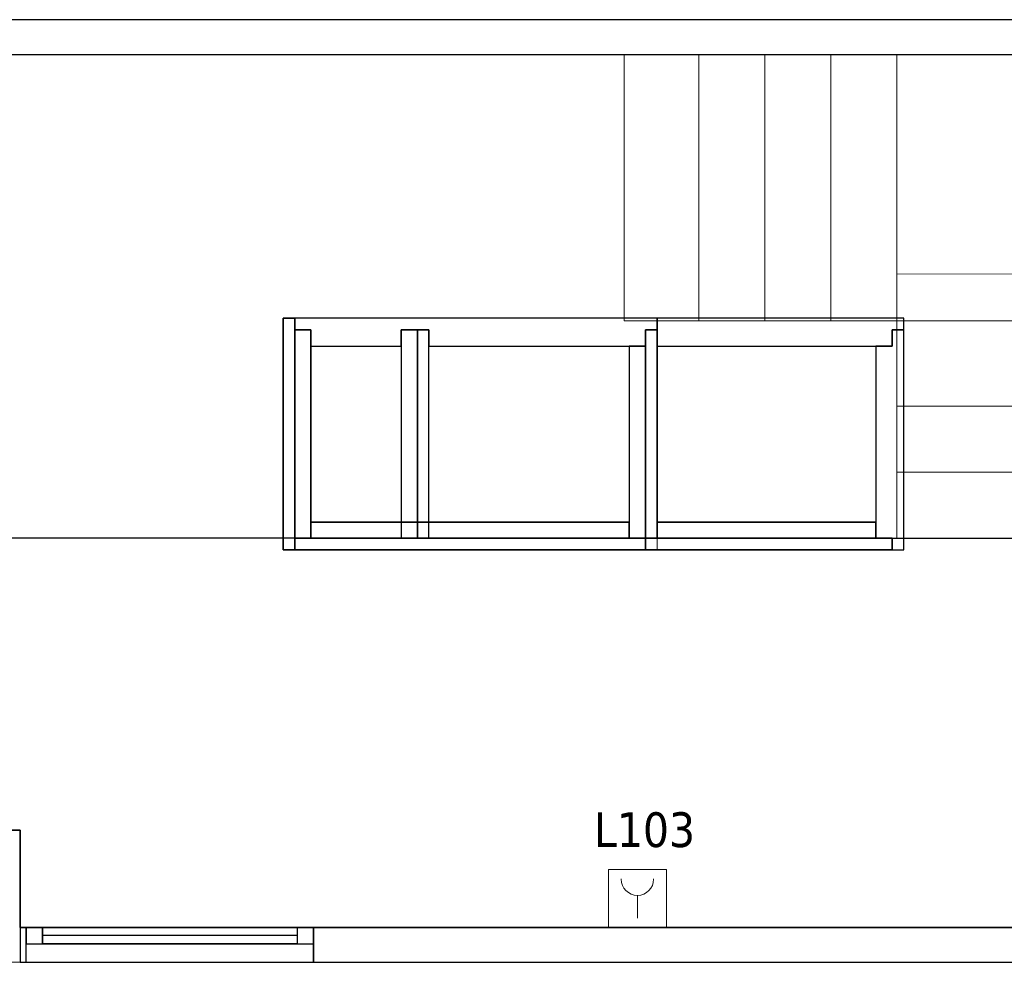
# Model space of a CAD drawing. Header units: metres. Extents: x 391.1 to 427.5, y 12.7 to 28.4.
# Tile 117 of 139: x 410.8 to 415.1, y 24.2 to 28.2. Entities that reach past the tile are written whole.
import ezdxf

# ---------------------------------------------------------------- set-up
doc = ezdxf.new("R2010")
doc.units = ezdxf.units.M
for name, color, linetype, lineweight, true_color in [('01_CARPINTERIA', 5, 'Continuous', 25, 0x0000ff), ('01_PROYECCION CARP', 7, 'Continuous', 25, 0x00007f), ('01_SUELOS', 7, 'Continuous', 25, 0x007f00)]:
    doc.layers.add(name, color=color, linetype=linetype, lineweight=lineweight, true_color=true_color)
for name, color, linetype, lineweight in [('A-COLS-____-MCUT', 7, 'Continuous', 18), ('A-COLS-____-OTLN', 7, 'Continuous', 18), ('A-DETL-____-MBND', 7, 'Continuous', 18), ('A-GENM-____-OTLN', 7, 'Continuous', 18), ('A-WALL-____-MCUT', 7, 'Continuous', 25), ('A-WALL-____-OTLN', 7, 'Continuous', 25), ('E-ELEC-FIXT-IDEN', 7, 'Continuous', 30), ('S-STRS-____-MCUT', 7, 'Continuous', 18), ('S-STRS-____-OTLN', 7, 'Continuous', 18)]:
    doc.layers.add(name, color=color, linetype=linetype, lineweight=lineweight)
doc.styles.add('Tahoma_3', font='tahoma.ttf', dxfattribs={"height": 0.15})

# ---------------------------------------------------------------- blocks, each defined once
blk = doc.blocks.new('Family - LONDR55-XX_ZZ-ARQ-CAA-M3D-Londres55-154893-04_ELEC_P1')
at = {"layer": '01_SUELOS', "color": 9, "true_color": 0xaad4aa}
for p, q in [((11.5104, 1.8145), (6.2404, 1.8177)), ((6.2404, 1.8177), (11.5104, 1.8145)), ((5.9904, 0.555), (6.4039, 0.555)), ((6.4039, 0.555), (5.9904, 0.555)), ((6.4039, 0.555), (6.4039, 0.135)), ((6.4039, 0.135), (6.4039, 0.555)), ((6.4039, 0.135), (17.0704, 0.135)), ((17.0704, 0.135), (6.4039, 0.135))]:
    blk.add_line(p, q, dxfattribs=at)
blk = doc.blocks.new('Family - Envans P1-154895-04_ELEC_P1')
at = {"layer": 'A-WALL-____-MCUT', "color": 253, "true_color": 0xaaaaaa}
for p, q in [((25.5857, 0.15), (0.0311, 0.15)), ((0, 0), (25.556, 0))]:
    blk.add_line(p, q, dxfattribs=at)
at = {"layer": 'A-WALL-____-OTLN', "color": 253, "true_color": 0xaaaaaa}
for p, q in [((25.5857, 0.15), (0.0311, 0.15)), ((0, 0), (25.556, 0))]:
    blk.add_line(p, q, dxfattribs=at)
at = {"layer": 'A-WALL-____-OTLN', "color": 253, "lineweight": 18, "true_color": 0xaaaaaa}
blk.add_line((0, 0), (25.556, 0), dxfattribs=at)
blk = doc.blocks.new('Family - Escala P1-155071-04_ELEC_P1')
at = {"layer": 'S-STRS-____-MCUT', "color": 253, "true_color": 0xaaaaaa}
for p, q in [((2.6211, 1.6126), (2.6211, 2.0879)), ((2.6211, 2.0879), (2.8077, 2.0879)), ((2.8077, 2.0879), (2.8382, 2.0879)), ((2.8382, 2.0879), (2.8805, 2.0879)), ((2.8805, 2.0879), (2.9431, 2.0879)), ((2.9431, 2.0879), (2.944, 2.0879)), ((3.229, 2.0879), (2.944, 2.0879)), ((2.944, 2.0879), (2.944, 0.9379)), ((2.944, 2.0879), (2.944, 0.9417)), ((3.229, 0.9379), (3.229, 2.0879)), ((2.6211, 0.9379), (2.6211, 1.6126)), ((2.8077, 0.9379), (2.6211, 0.9379)), ((2.8382, 0.9379), (2.8077, 0.9379)), ((2.8805, 0.9379), (2.8382, 0.9379)), ((2.9431, 0.9379), (2.8805, 0.9379)), ((2.944, 0.9379), (2.9431, 0.9379)), ((2.944, 0.9417), (2.944, 0.9379)), ((2.944, 0.9379), (3.229, 0.9379))]:
    blk.add_line(p, q, dxfattribs=at)
at = {"layer": 'S-STRS-____-OTLN', "color": 253, "true_color": 0xaaaaaa}
for p, q in [((3.7989, 2.0879), (2.6211, 2.0879)), ((2.6211, 1.6126), (2.6211, 2.0879)), ((3.7989, 2.0879), (2.6211, 2.0879)), ((2.8077, 2.0879), (2.6211, 2.0879)), ((2.8382, 2.0879), (2.8077, 2.0879)), ((2.8805, 2.0879), (2.8382, 2.0879)), ((2.9431, 2.0879), (2.8805, 2.0879)), ((2.9431, 2.0879), (2.944, 2.0879)), ((3.229, 2.0879), (2.944, 2.0879)), ((2.944, 2.0879), (2.944, 0.9379)), ((2.944, 2.0879), (2.944, 0.9379)), ((2.944, 0.9417), (2.944, 2.0879)), ((2.944, 2.0879), (3.229, 2.0879)), ((2.944, 2.0879), (2.944, 0.9379)), ((2.944, 2.0879), (3.229, 2.0879)), ((3.514, 2.0879), (3.229, 2.0879)), ((3.229, 2.0879), (3.514, 2.0879)), ((3.229, 2.0879), (3.229, 0.9379)), ((3.229, 0.9379), (3.229, 2.0879)), ((3.229, 0.9379), (3.229, 2.0879)), ((3.229, 0.9379), (3.229, 2.0879)), ((3.514, 2.0879), (3.229, 2.0879)), ((3.229, 0.9379), (3.229, 2.0879)), ((3.229, 2.0879), (3.229, 0.9379)), ((3.229, 2.0879), (3.514, 2.0879)), ((3.229, 2.0879), (3.229, 0.9379)), ((3.514, 0.9379), (3.514, 2.0879)), ((3.514, 2.0879), (3.514, 0.9379)), ((3.799, 2.0879), (3.514, 2.0879)), ((3.514, 2.0879), (3.799, 2.0879)), ((3.514, 2.0879), (3.514, 0.9379)), ((3.514, 0.9379), (3.514, 2.0879)), ((3.514, 2.0879), (3.799, 2.0879)), ((3.514, 0.9379), (3.514, 2.0879)), ((3.514, 0.9379), (3.514, 2.0879)), ((3.514, 2.0879), (3.514, 0.9379)), ((3.514, 2.0879), (3.799, 2.0879)), ((3.514, 2.0879), (3.514, 0.9379)), ((3.7989, 0.9379), (3.7989, 2.0879)), ((3.799, 2.0879), (3.7989, 2.0879)), ((3.7989, 0.9379), (3.7989, 2.0879)), ((3.7989, 2.0879), (3.799, 2.0879)), ((3.799, 0.9379), (3.799, 2.0879)), ((3.799, 2.0879), (3.799, 0.9379)), ((4.9492, 2.0879), (3.799, 2.0879)), ((3.799, 2.0879), (4.9492, 2.0879)), ((3.799, 2.0879), (3.799, 0.9379)), ((3.799, 0.9379), (3.799, 2.0879)), ((4.9492, 2.0879), (3.799, 2.0879)), ((3.799, 2.0879), (4.9492, 2.0879)), ((3.799, 2.0879), (3.799, 0.9379)), ((3.799, 0.9379), (3.799, 2.0879)), ((3.799, 2.0879), (3.799, 0.9379)), ((3.799, 0.9379), (3.799, 2.0879)), ((3.799, 0.9379), (3.799, 2.0879)), ((3.799, 2.0879), (3.799, 0.9379)), ((4.949, 0.9378), (4.9492, 2.0879)), ((4.9492, 2.0879), (4.949, 0.9378)), ((4.949, 0.9378), (4.9492, 2.0879)), ((4.9492, 2.0879), (4.949, 0.9378)), ((2.6211, 1.6126), (2.6211, 0.9379)), ((3.7991, 1.1403), (3.7989, 0.0002)), ((3.799, 0.9379), (3.7991, 1.1403)), ((3.7991, 1.1403), (4.9491, 1.1401)), ((4.9489, 0), (4.9491, 1.1401)), ((4.9491, 1.1401), (4.949, 0.9378)), ((3.7989, 0.9379), (2.6211, 0.9379)), ((3.7989, 0.9379), (2.6211, 0.9379)), ((2.8077, 0.9379), (2.6211, 0.9379)), ((2.8382, 0.9379), (2.8077, 0.9379)), ((2.8382, 0.9379), (2.8805, 0.9379)), ((2.8805, 0.9379), (2.9431, 0.9379)), ((2.9431, 0.9379), (2.944, 0.9379)), ((2.944, 0.9417), (2.944, 0.9379)), ((2.944, 0.9379), (3.229, 0.9379)), ((2.944, 0.9379), (3.229, 0.9379)), ((3.229, 0.9379), (2.944, 0.9379)), ((3.229, 0.9379), (3.514, 0.9379)), ((3.514, 0.9379), (3.229, 0.9379)), ((3.229, 0.9379), (3.514, 0.9379)), ((3.514, 0.9379), (3.229, 0.9379)), ((3.514, 0.9379), (3.799, 0.9379)), ((3.799, 0.9379), (3.514, 0.9379)), ((3.514, 0.9379), (3.799, 0.9379)), ((3.799, 0.9379), (3.514, 0.9379)), ((3.7989, 0.9379), (3.799, 0.9379)), ((3.7989, 0.9379), (3.799, 0.9379)), ((4.949, 0.9378), (3.799, 0.9379)), ((3.799, 0.9379), (4.949, 0.9378)), ((3.799, 0.9379), (3.799, 0.5702)), ((3.799, 0.5702), (3.799, 0.9379)), ((4.949, 0.9378), (3.799, 0.9379)), ((3.799, 0.9379), (3.799, 0.5702)), ((3.799, 0.9379), (4.949, 0.9378)), ((3.799, 0.9379), (4.949, 0.9378)), ((4.949, 0.9378), (3.799, 0.9379)), ((3.799, 0.9379), (4.949, 0.9378)), ((4.949, 0.9378), (3.799, 0.9379)), ((4.949, 0.57), (4.949, 0.9378)), ((4.949, 0.9378), (4.949, 0.57)), ((4.949, 0.57), (4.949, 0.9378)), ((4.949, 0.57), (3.799, 0.5702)), ((3.799, 0.5702), (4.949, 0.57)), ((3.799, 0.5702), (3.799, 0.2852)), ((3.799, 0.2852), (3.799, 0.5702)), ((3.799, 0.5702), (4.949, 0.57)), ((4.949, 0.57), (3.799, 0.5702)), ((3.799, 0.5702), (4.949, 0.57)), ((3.799, 0.5702), (4.949, 0.57)), ((3.799, 0.2852), (3.799, 0.5702)), ((4.949, 0.285), (4.949, 0.57)), ((4.949, 0.57), (4.949, 0.285)), ((4.949, 0.57), (4.949, 0.285)), ((3.7989, 0.0002), (3.799, 0.2852)), ((3.799, 0.2852), (3.7989, 0.0002)), ((3.7989, 0.0002), (3.799, 0.2852)), ((3.799, 0.2852), (4.949, 0.285)), ((4.949, 0.285), (3.799, 0.2852)), ((3.799, 0.2852), (4.949, 0.285)), ((3.799, 0.2852), (4.949, 0.285)), ((4.949, 0.285), (3.799, 0.2852)), ((3.799, 0.2852), (4.949, 0.285)), ((4.949, 0.285), (4.9489, 0)), ((4.9489, 0), (4.949, 0.285)), ((4.949, 0.285), (4.9489, 0)), ((4.9489, 0), (3.7989, 0.0002)), ((3.7989, 0.0002), (4.9489, 0)), ((3.7989, 0.0002), (4.9489, 0)), ((4.9489, 0), (3.7989, 0.0002))]:
    blk.add_line(p, q, dxfattribs=at)
blk = doc.blocks.new('Family - Pilar P1-155205-04_ELEC_P1')
at = {"layer": 'A-COLS-____-MCUT', "color": 253, "true_color": 0xaaaaaa}
for p, q in [((0.4135, 0.57), (0, 0.57)), ((0, 0.57), (0, 0)), ((0.4135, 0), (0.4135, 0.57)), ((0, 0), (0.4135, 0))]:
    blk.add_line(p, q, dxfattribs=at)
at = {"layer": 'A-COLS-____-OTLN', "color": 253, "true_color": 0xaaaaaa}
for p, q in [((0.4135, 0.57), (0, 0.57)), ((0, 0.57), (0, 0)), ((0.4135, 0), (0.4135, 0.57)), ((0, 0), (0.4135, 0))]:
    blk.add_line(p, q, dxfattribs=at)
blk = doc.blocks.new('Family - Envans P1-155238-04_ELEC_P1')
at = {"layer": 'A-WALL-____-MCUT', "color": 253, "true_color": 0xaaaaaa}
for p, q in [((5.34, 0.15), (0, 0.15)), ((5.34, 0), (5.34, 0.15)), ((6.58, 0.15), (6.58, 0)), ((6.6065, 0.15), (6.58, 0.15)), ((6.6065, 0), (6.6065, 0.15)), ((0, 0), (5.34, 0)), ((6.58, 0), (6.6065, 0))]:
    blk.add_line(p, q, dxfattribs=at)
at = {"layer": 'A-WALL-____-OTLN', "color": 253, "true_color": 0xaaaaaa}
for p, q in [((6.6065, 0.15), (0, 0.15)), ((6.58, 0.15), (5.34, 0.15)), ((5.34, 0.15), (5.34, 0)), ((6.58, 0.15), (6.58, 0)), ((6.6065, 0), (6.6065, 0.15)), ((0, 0), (6.6065, 0)), ((5.34, 0), (6.58, 0))]:
    blk.add_line(p, q, dxfattribs=at)
at = {"layer": 'A-WALL-____-OTLN', "color": 253, "lineweight": 18, "true_color": 0xaaaaaa}
blk.add_line((0, 0), (6.6065, 0), dxfattribs=at)
blk = doc.blocks.new('Family - Vano de Finestra P1-155240-04_ELEC_P1')
at = {"layer": 'A-GENM-____-OTLN', "color": 253, "true_color": 0xaaaaaa}
for p, q in [((410.867, 24.3095), (410.867, 24.1595)), ((412.107, 24.3095), (410.867, 24.3095)), ((410.867, 24.3095), (410.867, 24.1595)), ((410.867, 24.3095), (412.107, 24.3095)), ((412.107, 24.1595), (412.107, 24.3095)), ((412.107, 24.3095), (412.107, 24.1595)), ((410.867, 24.1595), (412.107, 24.1595)), ((412.107, 24.1595), (410.867, 24.1595))]:
    blk.add_line(p, q, dxfattribs=at)
blk = doc.blocks.new('Family - LONDR55-XX_ZZ-ARQ-CAA-M3D-Londres55-155242-04_ELEC_P1')
at = {"layer": '01_CARPINTERIA', "color": 9, "true_color": 0xaaaad4}
for p, q in [((0.07, 0.07), (0, 0.07)), ((0, 0.07), (0, 0)), ((0.07, 0), (0.07, 0.07)), ((1.24, 0.07), (1.17, 0.07)), ((1.17, 0.07), (1.17, 0)), ((1.24, 0), (1.24, 0.07)), ((0, 0), (0.07, 0)), ((1.17, 0), (1.24, 0))]:
    blk.add_line(p, q, dxfattribs=at)
at = {"layer": '01_PROYECCION CARP', "color": 9, "true_color": 0xaaaad4}
for p, q in [((0, 0), (0, 0.07)), ((0.07, 0.07), (0, 0.07)), ((1.17, 0.07), (0.07, 0.07)), ((0.07, 0.07), (1.17, 0.07)), ((0.07, 0), (0.07, 0.07)), ((0.07, 0), (0.07, 0.07)), ((0.07, 0), (0.07, 0.07)), ((1.17, 0), (1.17, 0.07)), ((1.17, 0.07), (1.17, 0)), ((1.17, 0), (1.17, 0.07)), ((1.24, 0.07), (1.17, 0.07)), ((1.24, 0), (1.24, 0.07)), ((0, 0), (0.07, 0)), ((0.07, 0.035), (1.17, 0.035)), ((0.07, 0.035), (1.17, 0.035)), ((1.17, 0), (0.07, 0)), ((0.07, 0), (1.17, 0)), ((1.17, 0), (1.24, 0))]:
    blk.add_line(p, q, dxfattribs=at)
blk = doc.blocks.new('Family - Finestra P1-155243-04_ELEC_P1')
blk.add_blockref('Family - LONDR55-XX_ZZ-ARQ-CAA-M3D-Londres55-155242-04_ELEC_P1', (0, 0))
blk = doc.blocks.new('Family - Envans PB-155415-04_ELEC_P1')
at = {"layer": 'A-WALL-____-MCUT', "color": 253, "true_color": 0xaaaaaa}
for p, q in [((0.9849, 0.12), (0.05, 0.12)), ((0.05, 0.12), (0.05, 0.05)), ((0.9849, 0.05), (0.9849, 0.12)), ((1.4949, 0.12), (1.1049, 0.12)), ((1.1049, 0.12), (1.1049, 0.05)), ((1.4949, 0.05), (1.4949, 0.12)), ((0, 0.05), (0, 0)), ((0.05, 0.05), (0, 0.05)), ((1.1049, 0.05), (0.9849, 0.05)), ((1.5649, 0.05), (1.4949, 0.05)), ((1.5649, 0), (1.5649, 0.05)), ((0, 0), (1.5649, 0))]:
    blk.add_line(p, q, dxfattribs=at)
at = {"layer": 'A-WALL-____-OTLN', "color": 253, "true_color": 0xaaaaaa}
for p, q in [((0.05, 0.12), (0.05, 0.05)), ((0.9849, 0.12), (0.05, 0.12)), ((0.9849, 0.05), (0.9849, 0.12)), ((1.1049, 0.12), (1.1049, 0.05)), ((1.4949, 0.12), (1.1049, 0.12)), ((1.4949, 0.05), (1.4949, 0.12)), ((0, 0.05), (0, 0)), ((0.05, 0.05), (0, 0.05)), ((1.1049, 0.05), (0.9849, 0.05)), ((1.5649, 0.05), (1.4949, 0.05)), ((1.5649, 0), (1.5649, 0.05)), ((0, 0), (1.5649, 0))]:
    blk.add_line(p, q, dxfattribs=at)
at = {"layer": 'A-WALL-____-OTLN', "color": 253, "lineweight": 18, "true_color": 0xaaaaaa}
blk.add_line((0, 0), (1.6149, 0), dxfattribs=at)
blk = doc.blocks.new('Family - Envans PB-155440-04_ELEC_P1')
at = {"layer": 'A-WALL-____-MCUT', "color": 253, "true_color": 0xaaaaaa}
for p, q in [((0.83, 0.12), (0, 0.12)), ((0, 0.12), (0, 0.05)), ((0.83, 0.05), (0.83, 0.12)), ((0, 0.05), (0, 0)), ((0.9, 0.05), (0, 0.05)), ((0, 0.05), (0.83, 0.05)), ((0.9, 0), (0.9, 0.05)), ((0, 0), (0.9, 0))]:
    blk.add_line(p, q, dxfattribs=at)
at = {"layer": 'A-WALL-____-OTLN', "color": 253, "true_color": 0xaaaaaa}
for p, q in [((0.83, 0.12), (0, 0.12)), ((0, 0.12), (0, 0.05)), ((0.83, 0.05), (0.83, 0.12)), ((0, 0.05), (0, 0)), ((0, 0.05), (0.9, 0.05)), ((0, 0.05), (0.83, 0.05)), ((0.9, 0.05), (0.9, 0)), ((0.9, 0), (0, 0))]:
    blk.add_line(p, q, dxfattribs=at)
at = {"layer": 'A-WALL-____-OTLN', "color": 253, "lineweight": 18, "true_color": 0xaaaaaa}
blk.add_line((-0.05, 0), (0.9, 0), dxfattribs=at)
blk = doc.blocks.new('Family - Envans PB-155580-04_ELEC_P1')
at = {"layer": 'A-WALL-____-MCUT', "color": 253, "true_color": 0xaaaaaa}
for p, q in [((1.4449, 0.12), (0.07, 0.12)), ((0.07, 0.12), (0.07, 0.05)), ((1.4449, 0.05), (1.4449, 0.12)), ((0, 0.05), (0, 0)), ((1.5149, 0.05), (0, 0.05)), ((0.07, 0.05), (1.4449, 0.05)), ((1.5149, 0), (1.5149, 0.05)), ((0, 0), (1.5149, 0))]:
    blk.add_line(p, q, dxfattribs=at)
at = {"layer": 'A-WALL-____-OTLN', "color": 253, "true_color": 0xaaaaaa}
for p, q in [((0.07, 0.05), (0.07, 0.12)), ((0.07, 0.12), (1.4449, 0.12)), ((1.4449, 0.12), (1.4449, 0.05)), ((0, 0.05), (1.5149, 0.05)), ((0, 0), (0, 0.05)), ((1.4449, 0.05), (0.07, 0.05)), ((1.5149, 0.05), (1.5149, 0)), ((1.5149, 0), (0, 0))]:
    blk.add_line(p, q, dxfattribs=at)
at = {"layer": 'A-WALL-____-OTLN', "color": 253, "lineweight": 18, "true_color": 0xaaaaaa}
blk.add_line((0, 0), (1.5149, 0), dxfattribs=at)
blk = doc.blocks.new('Family - Envans PB-155603-04_ELEC_P1')
at = {"layer": 'A-WALL-____-MCUT', "color": 253, "true_color": 0xaaaaaa}
for p, q in [((0.95, 0.12), (0.05, 0.12)), ((0.05, 0.12), (0.05, 0.05)), ((0.95, 0.05), (0.95, 0.12)), ((0, 0.05), (0, 0)), ((1, 0.05), (0, 0.05)), ((0.05, 0.05), (0.95, 0.05)), ((1, 0), (1, 0.05)), ((0, 0), (1, 0))]:
    blk.add_line(p, q, dxfattribs=at)
at = {"layer": 'A-WALL-____-OTLN', "color": 253, "true_color": 0xaaaaaa}
for p, q in [((0.05, 0.05), (0.05, 0.12)), ((0.05, 0.12), (0.95, 0.12)), ((0.95, 0.12), (0.95, 0.05)), ((0, 0.05), (1, 0.05)), ((0, 0), (0, 0.05)), ((0.95, 0.05), (0.05, 0.05)), ((1, 0.05), (1, 0)), ((1, 0), (0, 0))]:
    blk.add_line(p, q, dxfattribs=at)
at = {"layer": 'A-WALL-____-OTLN', "color": 253, "lineweight": 18, "true_color": 0xaaaaaa}
blk.add_line((0, 0), (1, 0), dxfattribs=at)
blk = doc.blocks.new('Family - Envans PB-155632-04_ELEC_P1')
at = {"layer": 'A-WALL-____-MCUT', "color": 253, "true_color": 0xaaaaaa}
for p, q in [((1.0656, 0.12), (0.05, 0.12)), ((0.05, 0.12), (0.05, 0.05)), ((1.0656, 0), (1.0656, 0.12)), ((0.05, 0.05), (0, 0.05)), ((0, 0.05), (0, 0)), ((0, 0), (1.0656, 0))]:
    blk.add_line(p, q, dxfattribs=at)
at = {"layer": 'A-WALL-____-OTLN', "color": 253, "true_color": 0xaaaaaa}
for p, q in [((1.0656, 0.12), (0.05, 0.12)), ((0.05, 0.12), (0.05, 0.05)), ((1.0656, 0), (1.0656, 0.12)), ((0, 0.05), (0, 0)), ((0.05, 0.05), (0, 0.05)), ((0, 0), (1.0656, 0))]:
    blk.add_line(p, q, dxfattribs=at)
at = {"layer": 'A-WALL-____-OTLN', "color": 253, "lineweight": 18, "true_color": 0xaaaaaa}
blk.add_line((0, 0), (1.0656, 0), dxfattribs=at)
blk = doc.blocks.new('Family - Envans PB-155670-04_ELEC_P1')
at = {"layer": 'A-WALL-____-MCUT', "color": 253, "true_color": 0xaaaaaa}
for p, q in [((0.9, 0.12), (0, 0.12)), ((0, 0.12), (0, 0.05)), ((0.9, 0.05), (0.9, 0.12)), ((0.9, 0.05), (0, 0.05)), ((0, 0.05), (0, 0)), ((0, 0.05), (0.9, 0.05)), ((0.9, 0), (0.9, 0.05)), ((0, 0), (0.9, 0))]:
    blk.add_line(p, q, dxfattribs=at)
at = {"layer": 'A-WALL-____-OTLN', "color": 253, "true_color": 0xaaaaaa}
for p, q in [((0.9, 0.12), (0, 0.12)), ((0, 0.12), (0, 0.05)), ((0.9, 0.05), (0.9, 0.12)), ((0.9, 0.05), (0, 0.05)), ((0, 0.05), (0, 0)), ((0.9, 0.05), (0, 0.05)), ((0.9, 0), (0.9, 0.05)), ((0, 0), (0.9, 0))]:
    blk.add_line(p, q, dxfattribs=at)
at = {"layer": 'A-WALL-____-OTLN', "color": 253, "lineweight": 18, "true_color": 0xaaaaaa}
blk.add_line((0, 0), (0.9, 0), dxfattribs=at)
blk = doc.blocks.new('Family - Envans PB-155780-04_ELEC_P1')
at = {"layer": 'A-WALL-____-MCUT', "color": 253, "true_color": 0xaaaaaa}
for p, q in [((0.88, 0.12), (0.05, 0.12)), ((0.05, 0.12), (0.05, 0.05)), ((0.88, 0.05), (0.88, 0.12)), ((0, 0.05), (0, 0)), ((0.05, 0.05), (0, 0.05)), ((0.95, 0.05), (0.88, 0.05)), ((0.95, 0), (0.95, 0.05)), ((0, 0), (0.95, 0))]:
    blk.add_line(p, q, dxfattribs=at)
at = {"layer": 'A-WALL-____-OTLN', "color": 253, "true_color": 0xaaaaaa}
for p, q in [((0.05, 0.12), (0.05, 0.05)), ((0.88, 0.12), (0.05, 0.12)), ((0.88, 0.05), (0.88, 0.12)), ((0, 0.05), (0, 0)), ((0.05, 0.05), (0, 0.05)), ((0.95, 0.05), (0.88, 0.05)), ((0.95, 0), (0.95, 0.05)), ((0, 0), (0.95, 0))]:
    blk.add_line(p, q, dxfattribs=at)
at = {"layer": 'A-WALL-____-OTLN', "color": 253, "lineweight": 18, "true_color": 0xaaaaaa}
blk.add_line((0, 0), (1, 0), dxfattribs=at)
blk = doc.blocks.new('Family - Envans PB-155889-04_ELEC_P1')
at = {"layer": 'A-WALL-____-MCUT', "color": 253, "true_color": 0xaaaaaa}
for p, q in [((0.9956, 0.12), (0.05, 0.12)), ((0.05, 0.12), (0.05, 0.05)), ((0.9956, 0.05), (0.9956, 0.12)), ((0, 0.05), (0, 0)), ((1.0656, 0.05), (0, 0.05)), ((0.05, 0.05), (0.9956, 0.05)), ((1.0656, 0), (1.0656, 0.05)), ((0, 0), (1.0656, 0))]:
    blk.add_line(p, q, dxfattribs=at)
at = {"layer": 'A-WALL-____-OTLN', "color": 253, "true_color": 0xaaaaaa}
for p, q in [((0.05, 0.05), (0.05, 0.12)), ((0.05, 0.12), (0.9956, 0.12)), ((0.9956, 0.12), (0.9956, 0.05)), ((0, 0.05), (1.0656, 0.05)), ((0, 0), (0, 0.05)), ((0.9956, 0.05), (0.05, 0.05)), ((1.0656, 0.05), (1.0656, 0)), ((1.0656, 0), (0, 0))]:
    blk.add_line(p, q, dxfattribs=at)
at = {"layer": 'A-WALL-____-OTLN', "color": 253, "lineweight": 18, "true_color": 0xaaaaaa}
blk.add_line((0.05, 0), (1.0656, 0), dxfattribs=at)
blk = doc.blocks.new('LONDR55-XX_ZZ-ARQ-CAA-M3D-Londres55_ifc-1-04_ELEC_P1')
at = {"layer": '01_PROYECCION CARP', "color": 253, "lineweight": 18, "true_color": 0xaaaaaa, "rotation": 180}
blk.add_blockref('Family - Finestra P1-155243-04_ELEC_P1', (412.107, 24.3095), dxfattribs=at)
at = {"layer": '01_SUELOS', "color": 253, "lineweight": 18, "true_color": 0xaaaaaa}
blk.add_blockref('Family - LONDR55-XX_ZZ-ARQ-CAA-M3D-Londres55-154893-04_ELEC_P1', (404.4366, 24.1745), dxfattribs=at)
at = {"layer": 'A-COLS-____-OTLN', "color": 253, "lineweight": 18, "true_color": 0xaaaaaa}
blk.add_blockref('Family - Pilar P1-155205-04_ELEC_P1', (410.427, 24.1595), dxfattribs=at)
at = {"layer": 'A-GENM-____-OTLN', "color": 253, "lineweight": 18, "true_color": 0xaaaaaa}
blk.add_blockref('Family - Vano de Finestra P1-155240-04_ELEC_P1', (0, 0), dxfattribs=at)
at = {"layer": 'A-WALL-____-OTLN', "color": 253, "lineweight": 18, "true_color": 0xaaaaaa}
for name, p, rotation in [('Family - Envans P1-154895-04_ELEC_P1', (426.8464, 28.2282), 180), ('Family - Envans PB-155415-04_ELEC_P1', (413.5914, 26.9396), 180), ('Family - Envans PB-155603-04_ELEC_P1', (411.9764, 26.9396), 270), ('Family - Envans PB-155632-04_ELEC_P1', (414.6569, 26.9396), 180), ('Family - Envans PB-155780-04_ELEC_P1', (414.6569, 25.9396), 90), ('Family - Envans PB-155670-04_ELEC_P1', (412.6064, 25.9896), 90), ('Family - Envans PB-155440-04_ELEC_P1', (413.5914, 25.9896), 90), ('Family - Envans P1-155238-04_ELEC_P1', (417.447, 24.3095), 180)]:
    blk.add_blockref(name, p, dxfattribs=dict(at, rotation=rotation))
for name, p in [('Family - Envans PB-155580-04_ELEC_P1', (412.0264, 25.9396)), ('Family - Envans PB-155889-04_ELEC_P1', (413.5414, 25.9396))]:
    blk.add_blockref(name, p, dxfattribs=at)
at = {"layer": 'S-STRS-____-OTLN', "color": 253, "lineweight": 18, "true_color": 0xaaaaaa}
blk.add_blockref('Family - Escala P1-155071-04_ELEC_P1', (410.8278, 25.9903), dxfattribs=at)
blk = doc.blocks.new('ZYR_05_02_02 Presa Simple Paret - 01 Presa SIMPLE-393740-04_ELEC_P1')
at = {"layer": 'A-DETL-____-MBND', "color": 180, "true_color": 0x3c0aff}
for p, q in [((-0.625, 0), (-0.375, 0)), ((-0.625, -0.25), (-0.625, 0)), ((-0.375, 0), (-0.375, -0.25)), ((-0.5, -0.04), (-0.5, -0.14)), ((-0.57, -0.21), (-0.57, -0.2087)), ((-0.43, -0.21), (-0.43, -0.2087)), ((-0.375, -0.25), (-0.625, -0.25))]:
    blk.add_line(p, q, dxfattribs=at)
blk.add_arc((-0.5, -0.2087), 0.07, 0, 180, dxfattribs=at)

msp = doc.modelspace()

# ---------------------------------------------------------------- block references
at = {"lineweight": 5}
msp.add_blockref('LONDR55-XX_ZZ-ARQ-CAA-M3D-Londres55_ifc-1-04_ELEC_P1', (0, 0), dxfattribs=at)
at = {"layer": 'A-DETL-____-MBND', "color": 180, "true_color": 0x3c0aff, "rotation": 180}
msp.add_blockref('ZYR_05_02_02 Presa Simple Paret - 01 Presa SIMPLE-393740-04_ELEC_P1', (413.0067, 24.3095), dxfattribs=at)

# ---------------------------------------------------------------- next in the draw order: texts
at = {"layer": 'E-ELEC-FIXT-IDEN', "insert": (413.3194, 24.807), "char_height": 0.15, "width": 0.517088, "attachment_point": 1, "style": 'Tahoma_3', "bg_fill": 3, "box_fill_scale": 1.25, "bg_fill_color": 256, "bg_fill_true_color": 13158600, "bg_fill_transparency": 0}
msp.add_mtext('L103', dxfattribs=at)

doc.saveas('drawing.dxf')
